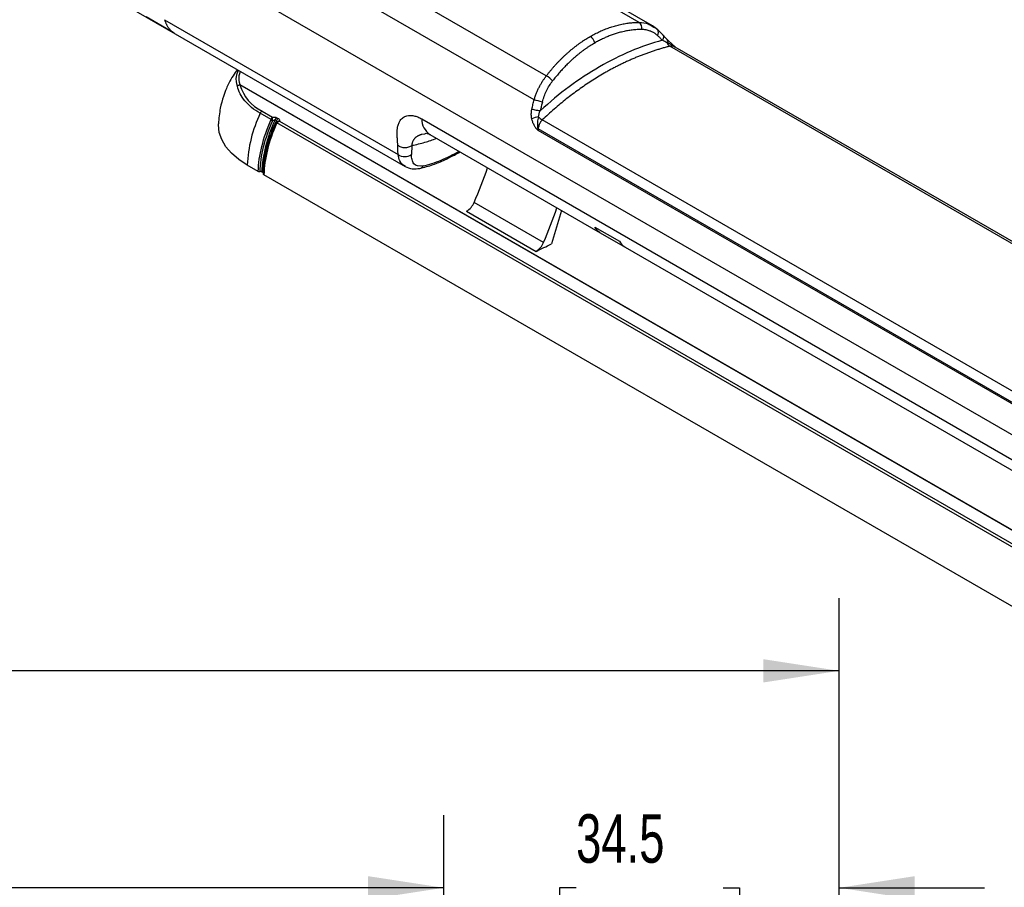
# Model space of a CAD drawing. Header units: millimetres. Extents: x 0 to 559, y 0 to 432.
# Tile 23 of 34: x 387 to 473, y 314 to 390. Entities that reach past the tile are written whole.
import ezdxf

# ---------------------------------------------------------------- set-up
doc = ezdxf.new("R2010")
doc.units = ezdxf.units.MM
doc.header["$LTSCALE"] = 2
doc.layers.add('DIMENSIONS', color=140, linetype='Continuous', lineweight=25)
doc.styles.add('SLDTEXTSTYLE0', font='TXT', dxfattribs={"width": 0.7})
doc.dimstyles.new('SLDDIMSTYLE1', dxfattribs={"dimtxt": 4.316016, "dimasz": 6.604, "dimexe": 0, "dimexo": 0.0625, "dimgap": 1.079004, "dimtad": 0, "dimtih": 1, "dimtoh": 1, "dimdec": 1, "dimrnd": 1e-09, "dimzin": 12, "dimdsep": 46, "dimtxsty": 'SLDTEXTSTYLE0', "dimsah": 1, "dimcen": 0.09, "dimadec": 0, "dimazin": 3, "dimtfac": 1, "dimtdec": 1, "dimtmove": 0, "dimatfit": 0, "dimfxl": 0, "dimfrac": 2, "dimtolj": 1, "dimtzin": 12, "dimarcsym": 0})
doc.dimstyles.new('SLDDIMSTYLE3', dxfattribs={"dimtxt": 4.316016, "dimasz": 6.604, "dimexe": 0, "dimexo": 0.0625, "dimgap": 1.079004, "dimtad": 0, "dimtih": 1, "dimtoh": 1, "dimdec": 1, "dimrnd": 1e-09, "dimzin": 4, "dimdsep": 46, "dimtxsty": 'SLDTEXTSTYLE0', "dimsah": 1, "dimcen": 0.09, "dimadec": 0, "dimazin": 1, "dimtfac": 1, "dimtdec": 1, "dimtofl": 0, "dimtmove": 0, "dimatfit": 3, "dimfxl": 0, "dimfrac": 2, "dimtolj": 1, "dimtzin": 12, "dimarcsym": 0})

# ---------------------------------------------------------------- blocks, each defined once
blk = doc.blocks.new('_D_6')
at = {"layer": 'DIMENSIONS'}
for p, q in [((215.194, 296.181), (215.194, 320.481)), ((424.176, 296.181), (424.176, 320.481)), ((215.194, 314.131), (305.412, 314.131)), ((311.261, 314.131), (309.812, 314.131)), ((309.812, 314.131), (309.812, 307.271)), ((324.086, 314.131), (325.536, 314.131)), ((325.536, 314.131), (325.536, 307.271)), ((424.176, 314.131), (329.935, 314.131)), ((309.812, 307.271), (311.261, 307.271)), ((325.536, 307.271), (324.086, 307.271))]:
    blk.add_line(p, q, dxfattribs=at)
for points in [[(215.194, 314.131), (221.798, 313.115), (221.798, 315.147)], [(424.176, 314.131), (417.572, 315.147), (417.572, 313.115)]]:
    blk.add_solid(points, dxfattribs=at)
at = {"layer": 'DIMENSIONS', "char_height": 4.2333, "attachment_point": 1, "style": 'SLDTEXTSTYLE0'}
for s, insert in [('209.0', (309.466, 320.554)), ('8.23', (311.261, 312.728))]:
    blk.add_mtext(s, dxfattribs=dict(at, insert=insert))
blk = doc.blocks.new('_D_7')
at = {"layer": 'DIMENSIONS'}
for p, q in [((424.176, 296.181), (424.176, 320.481)), ((458.685, 282.402), (458.685, 320.481)), ((424.176, 314.131), (411.476, 314.131)), ((435.728, 314.131), (434.279, 314.131)), ((434.279, 314.131), (434.279, 307.271)), ((448.554, 314.131), (450.003, 314.131)), ((450.003, 314.131), (450.003, 307.271)), ((458.685, 314.131), (471.385, 314.131)), ((434.279, 307.271), (435.728, 307.271)), ((450.003, 307.271), (448.554, 307.271))]:
    blk.add_line(p, q, dxfattribs=at)
for points in [[(424.176, 314.131), (417.572, 315.147), (417.572, 313.115)], [(458.685, 314.131), (465.289, 313.115), (465.289, 315.147)]]:
    blk.add_solid(points, dxfattribs=at)
at = {"layer": 'DIMENSIONS', "char_height": 4.2333, "attachment_point": 1, "style": 'SLDTEXTSTYLE0'}
for s, insert in [('34.5', (435.728, 320.554)), ('1.36', (435.728, 312.728))]:
    blk.add_mtext(s, dxfattribs=dict(at, insert=insert))
blk = doc.blocks.new('_D_8')
at = {"layer": 'DIMENSIONS'}
for p, q in [((102.685, 282.402), (102.685, 339.424)), ((458.685, 282.402), (458.685, 339.424)), ((102.685, 333.074), (303.617, 333.074)), ((309.466, 333.074), (308.016, 333.074)), ((308.016, 333.074), (308.016, 326.215)), ((325.882, 333.074), (327.331, 333.074)), ((327.331, 333.074), (327.331, 326.215)), ((458.685, 333.074), (331.73, 333.074)), ((308.016, 326.215), (309.466, 326.215)), ((327.331, 326.215), (325.882, 326.215))]:
    blk.add_line(p, q, dxfattribs=at)
for points in [[(102.685, 333.074), (109.289, 332.058), (109.289, 334.09)], [(458.685, 333.074), (452.081, 334.09), (452.081, 332.058)]]:
    blk.add_solid(points, dxfattribs=at)
at = {"layer": 'DIMENSIONS', "char_height": 4.2333, "attachment_point": 1, "style": 'SLDTEXTSTYLE0'}
for s, insert in [('356.0', (309.466, 339.498)), ('14.02', (309.466, 331.672))]:
    blk.add_mtext(s, dxfattribs=dict(at, insert=insert))

msp = doc.modelspace()

# ---------------------------------------------------------------- linework, layer by layer
for p, q in [((442.382667, 389.393068), (401.65363, 412.905441)), ((441.231069, 389.696002), (401.990882, 412.34888)), ((433.124562, 385.016215), (391.245404, 409.192538)), ((432.06722, 382.92799), (390.151587, 407.12537)), ((389.143947, 402.535659), (527.533462, 322.645093)), ((394.304862, 392.420336), (420.807724, 377.120559)), ((400.654919, 388.754589), (398.196136, 390.174014)), ((399.811401, 389.927869), (420.188571, 378.164378)), ((442.361926, 389.357767), (442.429513, 389.317053)), ((442.846906, 389.053698), (442.392169, 389.387454)), ((442.429513, 389.317053), (442.550359, 389.244255)), ((443.298674, 388.603876), (442.846906, 389.053698)), ((444.394237, 387.527164), (443.755816, 388.104082)), ((527.213591, 339.517676), (443.90875, 387.608537)), ((527.453114, 339.576506), (444.385096, 387.530651)), ((515.710148, 321.121606), (406.392114, 384.229563)), ((515.731839, 321.132779), (406.413805, 384.240737)), ((409.111956, 381.201458), (408.152985, 381.75506)), ((408.317261, 381.947391), (409.226398, 381.422557)), ((409.577478, 381.110736), (409.45626, 381.180714)), ((409.585422, 380.990245), (409.573217, 380.958078)), ((510.127211, 322.886593), (409.61838, 380.909105)), ((409.618728, 381.369133), (409.739946, 381.299155)), ((409.83249, 381.072668), (510.241653, 323.107692)), ((422.261565, 381.256833), (494.572844, 339.51242)), ((517.215372, 332.433356), (432.773774, 381.180453)), ((422.272032, 379.937871), (422.566448, 379.961478)), ((422.963935, 379.907654), (437.8248, 371.32866)), ((432.382706, 380.288449), (516.533939, 331.708977)), ((516.568621, 331.810496), (432.417388, 380.389969)), ((407.989365, 376.676253), (407.022956, 377.234149)), ((408.417019, 376.569391), (408.295801, 376.639368)), ((509.00462, 318.361388), (408.480912, 376.392489)), ((432.887874, 370.470901), (426.826959, 373.969793)), ((426.169944, 373.199791), (432.23086, 369.700899)), ((434.445996, 373.279202), (433.577573, 370.356844)), ((437.374032, 371.815727), (439.511445, 370.581825)), ((437.824388, 371.328909), (440.009384, 370.067431)), ((440.008246, 370.068183), (478.230902, 348.002714))]:
    msp.add_line(p, q)
at = {"flags": 128}
for points in [[(442.774552, 389.109202), (442.830122, 389.070528), (442.846909, 389.053694)], [(407.022956, 377.234149), (406.283699, 377.72078), (405.660796, 378.258951), (405.164903, 378.839455), (404.804507, 379.452358), (404.585772, 380.087174), (404.512442, 380.733041), (404.514336, 380.837059)]]:
    msp.add_lwpolyline(points, dxfattribs=at)
for centre, radius, start, end in [((440.815631, 389.190094), 0.654624, 349.4710081, 50.60804109), ((436.472571, 387.710737), 0.895565, 11.62778815, 57.06608596), ((442.459916, 388.801621), 0.461849, 325.41796244, 33.07877212), ((443.426086, 388.139618), 0.332142, 317.76737605, 353.56910911), ((444.27652, 388.136316), 0.643278, 199.99345069, 235.13017689), ((443.725968, 388.098047), 0.030485, 8.24217802, 43.42312883), ((432.544683, 383.718142), 1.421708, 37.2086896, 65.92857676), ((409.939534, 385.268948), 3.696554, 196.33044388, 243.96877625), ((400.685927, 266.369504), 120.709014, 74.57969029, 74.93143793), ((418.838491, 376.682467), 11.828407, 154.6055066, 177.32673005), ((408.548066, 381.583932), 0.430551, 122.41651741, 156.58031702), ((423.866933, 381.23516), 1.605514, 179.22651965, 235.77560594), ((432.925832, 378.384409), 3.091259, 98.81973174, 110.22381424), ((433.276671, 382.135967), 1.079775, 220.19319285, 242.24170627), ((433.237751, 380.05302), 0.886865, 157.67047528, 164.60555516), ((420.770222, 378.955011), 0.981538, 233.65894751, 306.79914127), ((422.002254, 377.340463), 0.407871, 283.05067716, 333.11715364), ((393.142713, 388.691864), 36.760954, 336.39173603, 341.45957051), ((425.321935, 374.588672), 1.627301, 301.40701789, 337.64709843), ((399.136732, 385.21875), 36.832576, 336.39666647, 341.45464007), ((431.38285, 371.08978), 1.627301, 301.40701789, 337.64709843), ((414.938411, 406.914277), 41.034915, 294.92352375, 297.01520238)]:
    msp.add_arc(centre, radius, start, end)
for points, knots in [([(399.811401, 389.927869), (399.82289, 389.89029), (399.845681, 389.815742), (399.884615, 389.709567), (399.926398, 389.608651), (399.971153, 389.513256), (400.018552, 389.423214), (400.06839, 389.338458), (400.120438, 389.258877), (400.174477, 389.184359), (400.230293, 389.114782), (400.28768, 389.050017), (400.346436, 388.989923), (400.406368, 388.934363), (400.467279, 388.883168), (400.52903, 388.836262), (400.591287, 388.793202), (400.633859, 388.767369), (400.654919, 388.754589)], [0, 0, 0, 0, 0.071146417, 0.141139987, 0.209980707, 0.277668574, 0.344203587, 0.409585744, 0.473815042, 0.536891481, 0.598815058, 0.659585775, 0.71920363, 0.777668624, 0.834980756, 0.891140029, 0.946146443, 1, 1, 1, 1]), ([(436.959464, 388.462384), (437.028128, 388.501435), (437.165558, 388.579597), (437.373151, 388.689933), (437.581888, 388.79524), (437.79178, 388.894952), (438.002713, 388.989138), (438.214608, 389.0777), (438.427372, 389.160586), (438.640917, 389.237733), (438.855154, 389.309086), (439.069993, 389.374589), (439.285341, 389.434187), (439.50111, 389.487829), (439.717206, 389.535466), (439.933539, 389.57705), (440.150018, 389.612537), (440.366547, 389.641874), (440.583041, 389.665062), (440.799387, 389.681907), (441.015567, 389.692947), (441.15919, 389.694983), (441.231069, 389.696002)], [0, 0, 0, 0, 0.049224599, 0.098522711, 0.147895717, 0.197344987, 0.246871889, 0.296477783, 0.34616402, 0.395931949, 0.445782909, 0.495718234, 0.545739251, 0.595847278, 0.64604363, 0.696329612, 0.746706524, 0.797175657, 0.847738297, 0.898395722, 0.949149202, 1, 1, 1, 1]), ([(441.231069, 389.696002), (441.506139, 389.683104), (441.914853, 389.66394), (442.25176, 389.433213), (442.361926, 389.357767)], [0, 0, 0, 0, 0.6730107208, 1, 1, 1, 1]), ([(433.124562, 385.016215), (433.179351, 385.08642), (433.288828, 385.226702), (433.456177, 385.432082), (433.625529, 385.633441), (433.797044, 385.830376), (433.970578, 386.022919), (434.146069, 386.210989), (434.323432, 386.394537), (434.502589, 386.573508), (434.68346, 386.747852), (434.865966, 386.917519), (435.05003, 387.082462), (435.235571, 387.242637), (435.422513, 387.397999), (435.610776, 387.548508), (435.800285, 387.694124), (435.990962, 387.834814), (436.182732, 387.970532), (436.375512, 388.101278), (436.569251, 388.2269), (436.763784, 388.347822), (436.894269, 388.424214), (436.959464, 388.462384)], [0, 0, 0, 0, 0.04843155, 0.096774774, 0.145030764, 0.193200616, 0.241285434, 0.289286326, 0.337204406, 0.385040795, 0.432796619, 0.48047301, 0.528071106, 0.575592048, 0.623036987, 0.670407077, 0.717703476, 0.76492735, 0.81207987, 0.859162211, 0.906175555, 0.953121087, 1, 1, 1, 1]), ([(441.459232, 389.070472), (441.39071, 389.069682), (441.253817, 389.068103), (441.04781, 389.058262), (440.841646, 389.042947), (440.635258, 389.021625), (440.428664, 388.994439), (440.221858, 388.961349), (440.014844, 388.922368), (439.80762, 388.877491), (439.600185, 388.826719), (439.346674, 388.757536), (439.047701, 388.664765), (438.704194, 388.541879), (438.362539, 388.403379), (438.022813, 388.248902), (437.684739, 388.079804), (437.461504, 387.954144), (437.349757, 387.891241)], [0, 0, 0, 0, 0.050300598, 0.100490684, 0.150592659, 0.20062904, 0.250622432, 0.3005955, 0.350570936, 0.400571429, 0.450619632, 0.500738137, 0.584169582, 0.667371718, 0.750449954, 0.833510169, 0.916658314, 1, 1, 1, 1]), ([(442.840163, 388.539482), (442.811436, 388.563924), (442.754114, 388.612694), (442.665098, 388.679597), (442.574164, 388.741647), (442.481081, 388.798415), (442.385909, 388.850016), (442.288634, 388.89642), (442.164763, 388.947785), (442.012989, 388.998435), (441.831842, 389.040262), (441.647352, 389.066201), (441.521992, 389.069047), (441.459232, 389.070472)], [0, 0, 0, 0, 0.072247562, 0.144162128, 0.215841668, 0.287385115, 0.358891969, 0.430461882, 0.502194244, 0.627269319, 0.751564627, 0.875625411, 1, 1, 1, 1]), ([(443.255239, 388.127531), (443.221991, 388.164192), (443.155543, 388.237463), (443.052731, 388.342257), (442.947932, 388.443519), (442.876084, 388.507496), (442.840163, 388.539482)], [0, 0, 0, 0, 0.250379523, 0.500401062, 0.750221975, 1, 1, 1, 1]), ([(443.295624, 388.600822), (443.300539, 388.59693), (443.341232, 388.564703), (443.362776, 388.456515), (443.347956, 388.294285), (443.285457, 388.181878), (443.255239, 388.127531)], [0, 0, 0, 0, 0.0446998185, 0.3700695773, 0.6954388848, 1, 1, 1, 1]), ([(443.748084, 388.119027), (443.665613, 388.204755), (443.498316, 388.378656), (443.365839, 388.528107), (443.298668, 388.603883)], [0, 0, 0, 0, 0.492963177, 1, 1, 1, 1]), ([(443.255239, 388.127531), (441.404854, 387.625091), (439.563506, 386.848551), (435.985412, 384.782961), (434.248909, 383.494052), (432.605604, 381.979628)], [0, 0, 0, 0, 0.5, 0.5, 1, 1, 1, 1]), ([(443.90875, 387.608537), (443.800553, 387.580768), (443.584237, 387.525249), (443.260031, 387.434753), (442.936234, 387.339039), (442.612906, 387.237612), (442.290098, 387.130637), (441.967862, 387.018104), (441.646251, 386.900049), (441.325316, 386.776499), (441.00511, 386.647483), (440.685685, 386.513031), (440.367093, 386.373172), (440.049386, 386.227939), (439.732616, 386.077363), (439.416835, 385.921477), (439.102093, 385.760314), (438.788444, 385.593908), (438.475937, 385.422293), (438.081524, 385.198315), (437.606266, 384.915863), (437.051859, 384.567306), (436.501074, 384.2018), (435.954213, 383.8195), (435.411577, 383.420573), (434.873478, 383.005165), (434.340179, 382.573552), (433.812147, 382.125561), (433.289078, 381.662736), (432.945613, 381.341281), (432.773774, 381.180453)], [0, 0, 0, 0, 0.027929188, 0.055838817, 0.083729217, 0.111600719, 0.139453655, 0.167288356, 0.195105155, 0.222904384, 0.250686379, 0.278451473, 0.306200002, 0.3339323, 0.361648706, 0.389349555, 0.417035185, 0.444705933, 0.47236214, 0.500004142, 0.549768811, 0.599580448, 0.649441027, 0.699352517, 0.749316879, 0.799336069, 0.849412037, 0.899546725, 0.94974207, 1, 1, 1, 1]), ([(437.349757, 387.891241), (437.282966, 387.852104), (437.149494, 387.773895), (436.950911, 387.649873), (436.753775, 387.521086), (436.558186, 387.387044), (436.364118, 387.247878), (436.171578, 387.103553), (435.980564, 386.954079), (435.791076, 386.799454), (435.603115, 386.639678), (435.375453, 386.43828), (435.110251, 386.19121), (434.810394, 385.893482), (434.516934, 385.583459), (434.230059, 385.260883), (433.949079, 384.926727), (433.767781, 384.694286), (433.676985, 384.577877)], [0, 0, 0, 0, 0.050025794, 0.099968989, 0.149852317, 0.199698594, 0.249530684, 0.299371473, 0.349243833, 0.399170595, 0.449174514, 0.499278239, 0.582750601, 0.666075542, 0.749358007, 0.832703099, 0.916215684, 1, 1, 1, 1]), ([(443.672012, 387.916371), (443.655698, 387.925455), (443.621808, 387.944326), (443.570633, 387.972207), (443.517055, 388.000834), (443.448093, 388.036651), (443.358898, 388.080922), (443.292076, 388.110968), (443.255239, 388.127531)], [0, 0, 0, 0, 0.106828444, 0.221929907, 0.345306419, 0.47693922, 0.711653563, 1, 1, 1, 1]), ([(444.419407, 387.506394), (444.393588, 387.526697), (444.291875, 387.606679), (444.04572, 387.755603), (443.816721, 387.854118), (443.672012, 387.916371)], [0, 0, 0, 0, 0.111283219, 0.4384023, 1, 1, 1, 1]), ([(444.374118, 387.512493), (444.333207, 387.542829), (444.242523, 387.610072), (444.078613, 387.6317), (443.964586, 387.616151), (443.90875, 387.608537)], [0, 0, 0, 0, 0.295507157, 0.655027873, 1, 1, 1, 1]), ([(406.165092, 385.573571), (406.035453, 385.395333), (405.760221, 385.016921), (405.452873, 384.453088), (405.170531, 383.851658), (404.898514, 383.13096), (404.618439, 382.108106), (404.551967, 381.296408), (404.514326, 380.836768)], [0, 0, 0, 0, 0.129719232, 0.275404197, 0.377864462, 0.521182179, 0.72885972, 1, 1, 1, 1]), ([(406.16149, 384.115884), (406.096349, 384.397817), (405.988101, 384.866315), (406.190479, 385.328385), (406.271071, 385.512391)], [0, 0, 0, 0, 0.60177918, 1, 1, 1, 1]), ([(406.413805, 384.240737), (406.34389, 384.512678), (406.243241, 384.904163), (406.402287, 385.290601), (406.450854, 385.408604)], [0, 0, 0, 0, 0.694638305, 1, 1, 1, 1]), ([(432.06722, 382.92799), (432.082756, 382.979383), (432.113688, 383.081701), (432.164485, 383.232985), (432.218054, 383.381591), (432.274573, 383.527298), (432.3338, 383.67001), (432.395609, 383.809611), (432.459844, 383.946001), (432.52636, 384.079086), (432.595013, 384.208781), (432.665663, 384.33501), (432.73817, 384.457707), (432.812403, 384.576805), (432.888218, 384.692272), (432.965534, 384.803992), (433.044049, 384.912187), (433.097813, 384.981653), (433.124562, 385.016215)], [0, 0, 0, 0, 0.066989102, 0.133370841, 0.199146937, 0.264319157, 0.328889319, 0.392859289, 0.45623099, 0.519006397, 0.581187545, 0.642776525, 0.70377549, 0.764186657, 0.824012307, 0.883254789, 0.941916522, 1, 1, 1, 1]), ([(406.16149, 384.115884), (406.188211, 384.151075), (406.226884, 384.183508), (406.316889, 384.228044), (406.367447, 384.239766), (406.413805, 384.240737)], [0, 0, 0, 0, 0.5, 0.5, 1, 1, 1, 1]), ([(406.392114, 384.229563), (406.348897, 384.226531), (406.303151, 384.214721), (406.221776, 384.17461), (406.186646, 384.146554), (406.16149, 384.115884)], [0, 0, 0, 0, 0.5, 0.5, 1, 1, 1, 1]), ([(432.782194, 382.73314), (432.875393, 383.075543), (432.999479, 383.407763), (433.301135, 384.029668), (433.478672, 384.319283), (433.676985, 384.577877)], [0, 0, 0, 0, 0.5, 0.5, 1, 1, 1, 1]), ([(408.152985, 381.75506), (407.884954, 381.909791), (407.635208, 382.079367), (407.185223, 382.4429), (406.985043, 382.636832), (406.643798, 383.041363), (406.502765, 383.251922), (406.28448, 383.680592), (406.207225, 383.89866), (406.16149, 384.115884)], [0, 0, 0, 0, 0.25, 0.25, 0.5, 0.5, 0.75, 0.75, 1, 1, 1, 1]), ([(431.867877, 382.121817), (431.882733, 382.190747), (431.91225, 382.327697), (431.960979, 382.530992), (432.012111, 382.730945), (432.048934, 382.862607), (432.06722, 382.92799)], [0, 0, 0, 0, 0.255047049, 0.506727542, 0.755044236, 1, 1, 1, 1]), ([(432.782194, 382.73314), (432.765571, 382.670821), (432.732321, 382.546173), (432.686729, 382.358092), (432.643998, 382.169277), (432.618408, 382.042874), (432.605604, 381.979628)], [0, 0, 0, 0, 0.249778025, 0.499598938, 0.749620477, 1, 1, 1, 1]), ([(420.154511, 378.977778), (420.154983, 379.000917), (420.155954, 379.048491), (420.154799, 379.124436), (420.151741, 379.211163), (420.145923, 379.314118), (420.135718, 379.46328), (420.121667, 379.649882), (420.105595, 379.925155), (420.104285, 380.234908), (420.144921, 380.576351), (420.231565, 380.877976), (420.384969, 381.167128), (420.619927, 381.404458), (420.923752, 381.538747), (421.239997, 381.578281), (421.501489, 381.551657), (421.724283, 381.496269), (421.900736, 381.435017), (422.079873, 381.357036), (422.200986, 381.290242), (422.261565, 381.256833)], [0, 0, 0, 0, 0.016804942, 0.034551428, 0.053249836, 0.076337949, 0.103580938, 0.151517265, 0.197076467, 0.281106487, 0.354728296, 0.436303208, 0.514623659, 0.614749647, 0.713027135, 0.783660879, 0.853274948, 0.890437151, 0.927106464, 0.963540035, 1, 1, 1, 1]), ([(431.85722, 381.285091), (431.851642, 381.313674), (431.840435, 381.371104), (431.828928, 381.459061), (431.821299, 381.548684), (431.817995, 381.640083), (431.818983, 381.733213), (431.824333, 381.828076), (431.834197, 381.924636), (431.848299, 382.02296), (431.861296, 382.088589), (431.867877, 382.121817)], [0, 0, 0, 0, 0.104348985, 0.209651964, 0.316245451, 0.424453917, 0.534587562, 0.646940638, 0.761790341, 0.879396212, 1, 1, 1, 1]), ([(431.867877, 382.121817), (431.91619, 382.109686), (431.974141, 382.096056), (432.102935, 382.067807), (432.173628, 382.053234), (432.313957, 382.026187), (432.383266, 382.013776), (432.507054, 381.993343), (432.56141, 381.985327), (432.605604, 381.979628)], [0, 0, 0, 0, 0.25, 0.25, 0.5, 0.5, 0.75, 0.75, 1, 1, 1, 1]), ([(407.989365, 376.676253), (408.006455, 377.35812), (408.109581, 378.101311), (408.485681, 379.621686), (408.758318, 380.397502), (409.093735, 381.140637)], [0, 0, 0, 0, 0.5, 0.5, 1, 1, 1, 1]), ([(408.142583, 376.65781), (408.159665, 377.332619), (408.261838, 378.068042), (408.634152, 379.572471), (408.903957, 380.340125), (409.235856, 381.075466)], [0, 0, 0, 0, 0.5, 0.5, 1, 1, 1, 1]), ([(409.45626, 381.180714), (409.104804, 380.428732), (408.817803, 379.639119), (408.421951, 378.089989), (408.313512, 377.332085), (408.295801, 376.639368)], [0, 0, 0, 0, 0.5, 0.5, 1, 1, 1, 1]), ([(408.417019, 376.569391), (408.434731, 377.262107), (408.54317, 378.020011), (408.939022, 379.569141), (409.226023, 380.358754), (409.577478, 381.110736)], [0, 0, 0, 0, 0.5, 0.5, 1, 1, 1, 1]), ([(409.542239, 380.898595), (409.210339, 380.163255), (408.940534, 379.3956), (408.568221, 377.891171), (408.466047, 377.155748), (408.448965, 376.48094)], [0, 0, 0, 0, 0.5, 0.5, 1, 1, 1, 1]), ([(409.585281, 380.856873), (409.249864, 380.113739), (408.977228, 379.337922), (408.601127, 377.817547), (408.498002, 377.074356), (408.480912, 376.392489)], [0, 0, 0, 0, 0.5, 0.5, 1, 1, 1, 1]), ([(409.093735, 381.140637), (409.099946, 381.154397), (409.102314, 381.161799), (409.106079, 381.173596), (409.107272, 381.178065), (409.110198, 381.190054), (409.111212, 381.196045), (409.111956, 381.201458)], [0, 0, 0, 0, 0.25, 0.25, 0.5, 0.5, 1, 1, 1, 1]), ([(409.235856, 381.075466), (409.214663, 381.082994), (409.188343, 381.093677), (409.136756, 381.117332), (409.112178, 381.12999), (409.093735, 381.140637)], [0, 0, 0, 0, 0.5, 0.5, 1, 1, 1, 1]), ([(409.111956, 381.201458), (409.114887, 381.211413), (409.12102, 381.232244), (409.132344, 381.264062), (409.146018, 381.297298), (409.165808, 381.338392), (409.192891, 381.383863), (409.21522, 381.409649), (409.226398, 381.422557)], [0, 0, 0, 0, 0.111087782, 0.232427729, 0.364067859, 0.506045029, 0.752714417, 1, 1, 1, 1]), ([(409.237075, 381.186576), (409.216964, 381.189766), (409.19422, 381.192937), (409.150191, 381.198174), (409.12915, 381.200211), (409.111956, 381.201458)], [0, 0, 0, 0, 0.5, 0.5, 1, 1, 1, 1]), ([(409.226398, 381.422557), (409.295075, 381.432166), (409.367066, 381.433917), (409.504101, 381.417004), (409.568599, 381.398072), (409.618728, 381.369133)], [0, 0, 0, 0, 0.5, 0.5, 1, 1, 1, 1]), ([(409.235856, 381.075466), (409.276231, 381.112626), (409.31945, 381.145104), (409.399199, 381.185855), (409.434964, 381.193008), (409.45626, 381.180714)], [0, 0, 0, 0, 0.5, 0.5, 1, 1, 1, 1]), ([(409.45626, 381.180714), (409.474286, 381.219284), (409.499135, 381.258434), (409.556357, 381.324795), (409.588401, 381.351626), (409.618728, 381.369133)], [0, 0, 0, 0, 0.5, 0.5, 1, 1, 1, 1]), ([(409.585281, 380.856873), (409.566839, 380.86752), (409.551251, 380.878049), (409.535627, 380.893194), (409.5358, 380.897606), (409.542239, 380.898595)], [0, 0, 0, 0, 0.5, 0.5, 1, 1, 1, 1]), ([(409.577478, 381.110736), (409.598774, 381.098443), (409.604014, 381.067618), (409.58838, 380.989854), (409.568452, 380.943931), (409.542239, 380.898595)], [0, 0, 0, 0, 0.5, 0.5, 1, 1, 1, 1]), ([(409.577478, 381.110736), (409.595504, 381.149306), (409.620353, 381.188456), (409.677575, 381.254817), (409.709619, 381.281648), (409.739946, 381.299155)], [0, 0, 0, 0, 0.5, 0.5, 1, 1, 1, 1]), ([(409.61838, 380.909105), (409.614903, 380.90527), (409.611168, 380.90085), (409.604236, 380.891174), (409.601714, 380.887472), (409.595432, 380.877128), (409.591492, 380.870634), (409.585281, 380.856873)], [0, 0, 0, 0, 0.5, 0.5, 0.75, 0.75, 1, 1, 1, 1]), ([(409.61838, 380.909105), (409.607458, 380.92409), (409.598816, 380.939188), (409.589744, 380.964606), (409.589364, 380.974784), (409.5926, 380.981336)], [0, 0, 0, 0, 0.5, 0.5, 1, 1, 1, 1]), ([(409.739946, 381.299155), (409.790076, 381.270216), (409.822871, 381.232983), (409.852166, 381.153874), (409.849134, 381.112315), (409.83249, 381.072668)], [0, 0, 0, 0, 0.5, 0.5, 1, 1, 1, 1]), ([(432.382706, 380.288449), (432.37451, 380.293772), (432.356863, 380.305235), (432.330462, 380.329093), (432.301804, 380.358886), (432.271065, 380.395256), (432.238195, 380.438021), (432.189625, 380.506452), (432.128129, 380.602347), (432.057525, 380.728678), (431.992955, 380.862139), (431.937086, 381.000898), (431.890622, 381.14139), (431.868298, 381.237432), (431.85722, 381.285091)], [0, 0, 0, 0, 0.02918796, 0.062852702, 0.101323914, 0.144822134, 0.193499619, 0.247464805, 0.369906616, 0.49532337, 0.62585841, 0.75297269, 0.877419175, 1, 1, 1, 1]), ([(432.417388, 380.389969), (432.402285, 380.41593), (432.394234, 380.461544), (432.382216, 380.557281), (432.378966, 380.608915), (432.374567, 380.761134), (432.378617, 380.860163), (432.399535, 381.136665), (432.423953, 381.297113), (432.451861, 381.439116)], [0, 0, 0, 0, 0.125, 0.125, 0.25, 0.25, 0.5, 0.5, 1, 1, 1, 1]), ([(432.773774, 381.180453), (432.758832, 381.164935), (432.728751, 381.133695), (432.686304, 381.081721), (432.645741, 381.025785), (432.607509, 380.965651), (432.571811, 380.901568), (432.529487, 380.814328), (432.484504, 380.698563), (432.44195, 380.5498), (432.425726, 380.444222), (432.417389, 380.389969)], [0, 0, 0, 0, 0.079465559, 0.159976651, 0.241579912, 0.324320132, 0.408240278, 0.493381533, 0.652742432, 0.821555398, 1, 1, 1, 1]), ([(421.915426, 379.7793), (421.940383, 379.794014), (421.987103, 379.821556), (422.055872, 379.855691), (422.116431, 379.882542), (422.168365, 379.903098), (422.211226, 379.918459), (422.244695, 379.929541), (422.264024, 379.935431), (422.272032, 379.937871)], [0, 0, 0, 0, 0.226385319, 0.423789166, 0.592931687, 0.734509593, 0.849174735, 0.937509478, 1, 1, 1, 1]), ([(422.561754, 379.997377), (422.617434, 380.003936), (422.744759, 380.018934), (422.901263, 379.938618), (422.989327, 379.893424)], [0, 0, 0, 0, 0.43730228, 1, 1, 1, 1]), ([(421.915419, 379.779317), (421.890725, 379.76359), (421.842145, 379.73265), (421.775297, 379.682223), (421.714402, 379.630516), (421.659684, 379.577728), (421.61094, 379.52446), (421.568032, 379.471152), (421.520159, 379.403116), (421.47274, 379.319954), (421.432814, 379.222434), (421.409263, 379.12874), (421.399858, 379.039622), (421.405555, 378.985017), (421.408375, 378.957984)], [0, 0, 0, 0, 0.075343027, 0.148222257, 0.218659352, 0.286692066, 0.352373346, 0.415770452, 0.476964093, 0.588609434, 0.696011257, 0.799860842, 0.90092094, 1, 1, 1, 1]), ([(421.408375, 378.957984), (421.778274, 379.032761), (422.456892, 379.169948), (423.205416, 379.446061), (423.545937, 379.571672)], [0, 0, 0, 0, 0.545076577, 1, 1, 1, 1]), ([(420.188571, 378.164378), (420.187884, 378.188457), (420.186352, 378.242187), (420.181368, 378.333861), (420.174736, 378.444245), (420.164181, 378.604666), (420.15356, 378.786732), (420.15423, 378.921474), (420.154511, 378.977778)], [0, 0, 0, 0, 0.093008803, 0.207546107, 0.343639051, 0.501303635, 0.791613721, 1, 1, 1, 1]), ([(420.154511, 378.977778), (420.230283, 378.917987), (420.324281, 378.864606), (420.539049, 378.788535), (420.659565, 378.766315), (420.901477, 378.762496), (421.022177, 378.780908), (421.237604, 378.850187), (421.332071, 378.900593), (421.408375, 378.957984)], [0, 0, 0, 0, 0.25, 0.25, 0.5, 0.5, 0.75, 0.75, 1, 1, 1, 1]), ([(420.838047, 377.129669), (420.795734, 377.145275), (420.57671, 377.226053), (420.309473, 377.573605), (420.228824, 377.967689), (420.188571, 378.164378)], [0, 0, 0, 0, 0.107096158, 0.554349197, 1, 1, 1, 1]), ([(421.378608, 378.56015), (421.375492, 378.523325), (421.369834, 378.45645), (421.362923, 378.355881), (421.358425, 378.261709), (421.358255, 378.198987), (421.358174, 378.169054)], [0, 0, 0, 0, 0.27543786, 0.500201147, 0.76148333, 1, 1, 1, 1]), ([(422.366048, 377.156038), (422.002629, 377.078427), (421.735312, 377.163651), (421.495072, 377.452596), (421.440839, 377.574859), (421.373297, 377.851906), (421.359838, 378.006619), (421.358174, 378.169054)], [0, 0, 0, 0, 0.5, 0.5, 0.75, 0.75, 1, 1, 1, 1]), ([(421.408375, 378.957984), (421.406818, 378.928728), (421.402949, 378.855999), (421.392433, 378.722943), (421.383629, 378.619273), (421.378608, 378.56015)], [0, 0, 0, 0, 0.224314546, 0.557634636, 1, 1, 1, 1]), ([(422.094622, 376.943184), (422.476452, 377.041115), (423.172985, 377.219761), (424.197511, 377.64831), (424.985396, 378.035375), (425.433194, 378.292597), (425.597807, 378.387152)], [0, 0, 0, 0, 0.35046269, 0.639312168, 0.867409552, 1, 1, 1, 1]), ([(422.366048, 377.156038), (422.88126, 377.292826), (423.860022, 377.552686), (424.981249, 378.152468), (425.512272, 378.436531)], [0, 0, 0, 0, 0.526391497, 1, 1, 1, 1]), ([(408.142583, 376.65781), (408.133932, 376.65616), (408.116653, 376.652862), (408.088888, 376.651784), (408.056793, 376.653955), (408.020972, 376.660772), (407.999852, 376.671116), (407.989365, 376.676253)], [0, 0, 0, 0, 0.165109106, 0.329798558, 0.500433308, 0.751936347, 1, 1, 1, 1]), ([(408.295801, 376.639368), (408.289019, 376.642872), (408.275452, 376.649879), (408.250675, 376.657254), (408.219682, 376.662638), (408.182159, 376.664664), (408.155694, 376.660081), (408.142583, 376.65781)], [0, 0, 0, 0, 0.164980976, 0.329990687, 0.501444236, 0.753023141, 1, 1, 1, 1]), ([(408.448965, 376.48094), (408.451888, 376.486003), (408.45769, 376.496055), (408.459755, 376.512105), (408.456141, 376.53054), (408.444083, 376.551134), (408.426059, 376.563293), (408.417019, 376.569391)], [0, 0, 0, 0, 0.167299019, 0.332075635, 0.50070479, 0.749599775, 1, 1, 1, 1]), ([(408.480912, 376.392489), (408.474833, 376.396406), (408.46269, 376.40423), (408.449883, 376.418491), (408.440507, 376.436344), (408.437019, 376.458025), (408.445001, 376.473336), (408.448965, 376.48094)], [0, 0, 0, 0, 0.165085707, 0.329765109, 0.500410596, 0.751903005, 1, 1, 1, 1]), ([(420.807239, 377.12093), (421.008902, 377.030738), (421.403752, 376.854143), (421.867654, 376.913932), (422.094626, 376.943185)], [0, 0, 0, 0, 0.5107327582, 1, 1, 1, 1]), ([(437.83352, 371.345385), (437.80066, 371.357513), (437.5948, 371.433494), (437.474842, 371.641187), (437.374032, 371.815727)], [0, 0, 0, 0, 0.159621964, 1, 1, 1, 1]), ([(439.511445, 370.581825), (439.626788, 370.398895), (439.76404, 370.181219), (439.982151, 370.098165), (440.016966, 370.084908)], [0, 0, 0, 0, 0.840378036, 1, 1, 1, 1])]:
    msp.add_open_spline(points, degree=3, knots=knots)
for points in [[(406.413805, 384.240737), (406.406606, 384.237479), (406.399355, 384.233743), (406.392114, 384.229563)], [(432.451861, 381.439116), (432.465882, 381.609268), (432.520694, 381.793924), (432.605604, 381.979628)], [(409.237074, 381.186576), (409.229289, 381.282242), (409.223094, 381.369047), (409.226398, 381.422557)], [(409.235856, 381.075466), (409.23954, 381.109708), (409.240314, 381.146758), (409.237074, 381.186576)], [(409.592602, 380.981334), (409.569113, 380.956946), (409.552985, 380.92876), (409.542239, 380.898595)], [(409.83249, 381.072668), (409.739797, 381.070761), (409.649036, 381.039928), (409.592602, 380.981334)], [(409.61838, 380.909105), (409.670371, 380.987349), (409.75162, 381.046466), (409.83249, 381.072668)]]:
    msp.add_open_spline(points, degree=3)

# ---------------------------------------------------------------- dimensions: what is measured, and where the dimension line sits
at = {"layer": 'DIMENSIONS'}
for base, p1, p2, dimstyle, picture, middle in [((458.685209, 333.07445), (102.685209, 279.862376), (458.685209, 279.862376), 'SLDDIMSTYLE3', '_D_8', (317.673612, 333.07445)), ((424.176356, 314.130631), (215.194063, 293.641205), (424.176356, 293.641205), 'SLDDIMSTYLE3', '_D_6', (317.673612, 314.130631)), ((458.685209, 314.130631), (424.176356, 293.641205), (458.685209, 279.862376), 'SLDDIMSTYLE1', '_D_7', (442.141112, 314.130631))]:
    dim = msp.add_linear_dim(base=base, p1=p1, p2=p2, dimstyle=dimstyle, dxfattribs=at)
    dim.commit()
    dim.dimension.update_dxf_attribs({"geometry": picture, "text_midpoint": middle, "dimtype": 160})

doc.saveas('drawing.dxf')
